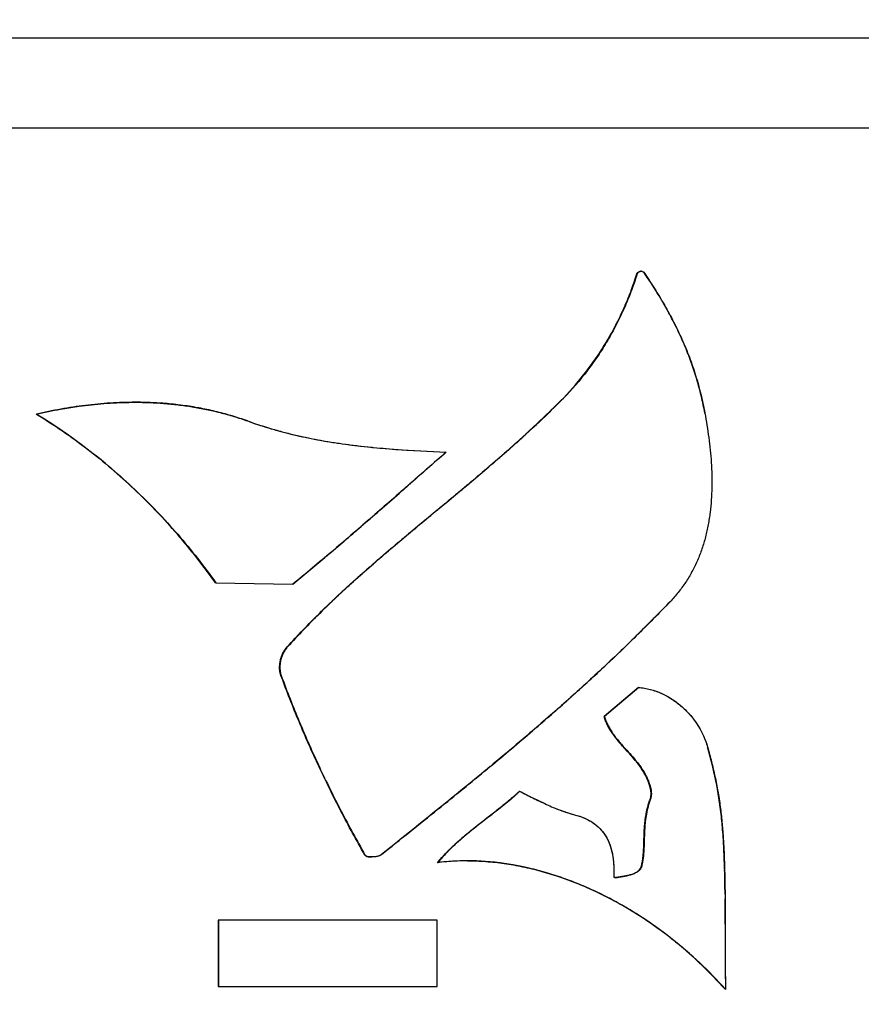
# Model space of a CAD drawing. Header units: inches. Extents: x 0 to 34, y 0 to 22.
# Tile 28 of 42: x 13.925 to 14.121, y 17.983 to 18.212. Entities that reach past the tile are written whole.
import ezdxf

# ---------------------------------------------------------------- set-up
doc = ezdxf.new("R2010")
doc.units = ezdxf.units.IN
doc.header["$LTSCALE"] = 1.87
doc.header["$MEASUREMENT"] = 0
doc.layers.get('0').update_dxf_attribs({"linetype": 'CONTINUOUS'})
doc.layers.add('DIMENSIONS', color=7, linetype='CONTINUOUS')
doc.styles.get("Standard").update_dxf_attribs({"font": 'txt', "width": 0.8})
doc.dimstyles.new('DIMSTYLE_1', dxfattribs={"dimtxt": 0.125, "dimasz": 0.18, "dimexe": 0.125, "dimexo": 0.0625, "dimgap": 0.0625, "dimtad": 0, "dimtih": 1, "dimtoh": 1, "dimzin": 0, "dimdsep": 46, "dimtxsty": 'STANDARD', "dimblk": '_FILLED', "dimblk1": '_FILLED', "dimblk2": '_FILLED', "dimcen": 0.09, "dimazin": 0, "dimtp": 0.01, "dimtm": 0.01, "dimtfac": 1, "dimtofl": 0, "dimtmove": 0, "dimatfit": 3, "dimldrblk": '_FILLED', "dimfxl": 1, "dimtolj": 1, "dimtzin": 0, "dimarcsym": 0})

# ---------------------------------------------------------------- blocks, each defined once
blk = doc.blocks.new('_FILLED')
at = {"color": 0, "linetype": 'BYBLOCK'}
blk.add_solid([(0, 0), (-1, 0.1736111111), (-1, -0.1736111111)], dxfattribs=at)
blk = doc.blocks.new('*D0')
at = {"layer": 'DIMENSIONS', "color": 2, "linetype": 'CONTINUOUS'}
for p, q in [((14.4406208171, 18.4075996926), (11.9497616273, 18.4075996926)), ((12.0747616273, 18.4075996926), (12.0747616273, 17.9385052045)), ((12.0747616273, 17.2194107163), (12.0747616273, 17.6885052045)), ((14.4406208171, 17.2194107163), (11.9497616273, 17.2194107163))]:
    blk.add_line(p, q, dxfattribs=at)
at = {"layer": 'DIMENSIONS', "color": 2, "linetype": 'CONTINUOUS', "xscale": 0.18, "yscale": 0.18, "zscale": 0.18}
for p, rotation in [((12.0747616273, 18.4075996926), 90), ((12.0747616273, 17.2194107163), 270)]:
    blk.add_blockref('_FILLED', p, dxfattribs=dict(at, rotation=rotation))
at = {"layer": 'DIMENSIONS', "color": 2, "linetype": 'CONTINUOUS', "insert": (12.0747616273, 17.8760052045), "char_height": 0.125, "width": 1.525, "attachment_point": 2, "line_spacing_factor": 0.9}
blk.add_mtext('(30.18{\\ftxt.shx;\\W1.000000;\\H0.125000; }[1.188])', dxfattribs=at)

msp = doc.modelspace()

# ---------------------------------------------------------------- linework, layer by layer
at = {"color": 7, "linetype": 'CONTINUOUS'}
for p, q in [((12.986546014, 18.2075052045), (14.4881601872, 18.2075052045)), ((14.171546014, 18.1864894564), (13.822585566, 18.1864894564)), ((14.0700282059, 18.153257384), (14.0705890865, 18.1530140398)), ((14.0688844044, 18.1524591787), (14.0689497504, 18.1524591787)), ((14.0518708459, 18.1237858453), (14.0519361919, 18.1237858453)), ((13.9292843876, 18.1200301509), (13.9293497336, 18.1200301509)), ((13.9710120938, 18.0807794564), (13.9710774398, 18.0807794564)), ((13.9710120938, 18.0807794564), (13.9889722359, 18.0805376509)), ((13.9876694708, 18.0659373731), (13.9877348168, 18.0659373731)), ((13.9861976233, 18.059267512), (13.9862629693, 18.059267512)), ((14.0693667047, 18.0564777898), (14.0613463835, 18.0497091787)), ((14.0694252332, 18.0564720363), (14.0614117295, 18.0497091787)), ((14.0613463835, 18.0497091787), (14.0614117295, 18.0497091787)), ((14.0709369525, 18.0361102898), (14.0710022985, 18.0361102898)), ((14.0720249, 18.030370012), (14.072090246, 18.030370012)), ((14.0056559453, 18.0176019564), (14.0057212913, 18.0176019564)), ((14.0226632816, 18.0157603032), (14.0225988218, 18.0157519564)), ((14.0226635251, 18.0157584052), (14.0225988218, 18.0157519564)), ((14.0699737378, 18.0148130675), (14.0700390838, 18.0148130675)), ((14.0636123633, 18.0124880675), (14.0639341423, 18.0122768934)), ((13.9716274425, 18.0023672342), (13.9716274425, 17.9869894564)), ((14.0225350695, 18.0023672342), (13.9716274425, 18.0023672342)), ((13.9716927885, 18.0023672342), (13.9716927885, 17.9869894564)), ((14.0225350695, 17.9869894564), (14.0225350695, 18.0023672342)), ((13.9716274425, 17.9869894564), (14.0225350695, 17.9869894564))]:
    msp.add_line(p, q, dxfattribs=at)
at = {"color": 40, "linetype": 'CONTINUOUS'}
for p, q in [((14.0700763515, 18.1532563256), (14.0701859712, 18.1532453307)), ((14.0704566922, 18.1531446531), (14.0705342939, 18.1530806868)), ((14.0737320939, 18.1481703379), (14.0737950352, 18.1480680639)), ((14.0763000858, 18.1437708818), (14.076341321, 18.1436958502)), ((14.0783994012, 18.1397144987), (14.0784586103, 18.1395919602)), ((14.0801398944, 18.1358598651), (14.0802083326, 18.1356959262)), ((14.0816260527, 18.1320246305), (14.0816836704, 18.1318625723)), ((14.0828919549, 18.1281521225), (14.0829326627, 18.1280147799)), ((14.0839416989, 18.1242409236), (14.0839624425, 18.1241541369)), ((13.9627552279, 18.1221524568), (13.962890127, 18.1221354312)), ((13.9708798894, 18.120685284), (13.9709131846, 18.1206773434)), ((13.9832919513, 18.11684388), (13.9833275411, 18.1168331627)), ((13.9883787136, 18.1154520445), (13.9885169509, 18.1154180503)), ((13.993930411, 18.1142362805), (13.9941294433, 18.1141980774)), ((14.0001260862, 18.1131999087), (14.0004032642, 18.1131603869)), ((14.0073415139, 18.1123314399), (14.0074652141, 18.1123191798)), ((14.015436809, 18.1116746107), (14.0156408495, 18.1116613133)), ((14.0156408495, 18.1116613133), (14.024615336, 18.1111786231)), ((14.0052290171, 18.0942476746), (14.0048585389, 18.0939270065)), ((13.9969171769, 18.0871293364), (13.9964099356, 18.0867010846)), ((14.0699226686, 18.0695590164), (14.0694361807, 18.0690781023)), ((14.0626458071, 18.0625267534), (14.0619572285, 18.0618783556)), ((14.0546720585, 18.0551799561), (14.0536940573, 18.054301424)), ((14.0454682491, 18.0470769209), (14.0447655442, 18.0464720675)), ((14.034829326, 18.0380876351), (14.0342234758, 18.0375852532)), ((14.0866212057, 18.0379999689), (14.0866573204, 18.037849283)), ((14.0416995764, 18.0323991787), (14.0447303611, 18.0308492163)), ((14.0447303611, 18.0308492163), (14.0447516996, 18.0308384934)), ((14.0447516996, 18.0308384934), (14.0475258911, 18.0294947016)), ((14.0475258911, 18.0294947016), (14.0475668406, 18.0294758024)), ((14.0882920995, 18.0292596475), (14.0882984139, 18.0292138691)), ((14.0228258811, 18.0282727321), (14.0227079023, 18.0281774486)), ((14.0500891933, 18.0283827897), (14.0501001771, 18.0283783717)), ((14.0523645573, 18.0275420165), (14.0524217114, 18.0275229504)), ((14.0891494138, 18.0199033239), (14.0891610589, 18.0196829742)), ((14.0076727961, 18.0170967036), (14.0073335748, 18.0170856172)), ((14.0076811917, 18.0170970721), (14.0076727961, 18.0170967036)), ((14.0080258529, 18.0171185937), (14.0076811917, 18.0170970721)), ((14.0080351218, 18.0171193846), (14.0080258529, 18.0171185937)), ((14.0295819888, 18.0161924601), (14.0293314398, 18.0161921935)), ((14.0893646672, 18.0143274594), (14.0893709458, 18.0140866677)), ((14.06377168, 18.0122939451), (14.0639224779, 18.0122769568)), ((14.0639341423, 18.0122768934), (14.0640345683, 18.0122808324)), ((14.0894751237, 18.0084088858), (14.089486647, 18.0073694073)), ((14.0895214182, 18.0014445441), (14.0895220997, 18.0011601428)), ((14.0895220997, 18.0011601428), (14.0895280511, 17.9941512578))]:
    msp.add_line(p, q, dxfattribs=at)
for centre, radius, start, end in [((14.0700284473, 18.1521730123), 0.0010843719, 87.4680261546, 90.0437598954), ((14.0700506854, 18.1523992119), 0.0008568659, 78.5112310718, 80.9158791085), ((14.0701980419, 18.1527483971), 0.0004727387, 34.1888756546, 44.6604249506), ((13.9641828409, 18.0805270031), 0.128750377, 31.6940696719, 34.2638319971), ((13.9858759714, 18.0939367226), 0.1032471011, 28.8598541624, 31.6204056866), ((13.9995069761, 18.1014552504), 0.0876800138, 25.8712815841, 28.800321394), ((14.0088972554, 18.1060102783), 0.0772431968, 22.7329458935, 25.769553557), ((14.0097429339, 18.1063753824), 0.0763221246, 19.6373555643, 22.5921194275), ((14.010074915, 18.1064916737), 0.075970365, 16.5658473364, 19.5091769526), ((14.0108510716, 18.1067201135), 0.0751612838, 13.4802110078, 16.458430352), ((13.9522971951, 18.0332642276), 0.0895270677, 89.8362209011, 89.9999752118), ((13.9523000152, 18.0339281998), 0.0888630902, 89.1929147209, 89.8368154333), ((13.9523117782, 18.0348023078), 0.0879889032, 88.7645601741, 89.1925561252), ((14.0120354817, 18.1070016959), 0.0739438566, 10.359436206, 13.4128304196), ((13.9523846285, 18.0373676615), 0.085422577, 85.9454382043, 88.776312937), ((13.9525318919, 18.039695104), 0.0830905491, 85.7216776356, 85.933253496), ((13.9527129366, 18.0418922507), 0.0808860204, 82.8681196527, 85.7334574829), ((13.9532843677, 18.0463297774), 0.0764118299, 79.7937296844, 82.7782194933), ((13.9534921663, 18.0475022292), 0.0752211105, 79.5746154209, 79.7912624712), ((13.9536608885, 18.0483796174), 0.074327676, 76.6049781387, 79.5801417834), ((13.9540627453, 18.050064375), 0.0725956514, 73.594954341, 76.5784587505), ((13.9543216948, 18.0509702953), 0.0716534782, 73.3414438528, 73.5889987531), ((13.9545982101, 18.0518682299), 0.0707139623, 70.3314113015, 73.3475216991), ((14.012029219, 18.212271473), 0.0996607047, 250.2786144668, 253.2407391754), ((14.0131933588, 18.2161342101), 0.1036950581, 253.2607964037, 256.154532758), ((14.0145530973, 18.2216947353), 0.1094194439, 256.2345341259, 259.1362761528), ((14.0187277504, 18.2434640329), 0.1315855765, 259.2258735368, 261.873128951), ((14.0238114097, 18.2796346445), 0.1681119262, 261.9960463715, 264.3777241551), ((14.0309450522, 18.3530859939), 0.2419089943, 264.4300668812, 266.3243754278), ((16.8798470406, 14.8358482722), 4.3451279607, 131.0799173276, 131.2613941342), ((12.6133281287, 19.6996014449), 2.124746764, 310.9264935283, 311.2494434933), ((13.4517054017, 18.7321092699), 0.8445442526, 310.2083671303, 310.9175537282), ((13.6653532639, 18.4786330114), 0.5130391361, 309.1082896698, 310.1870782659), ((13.794130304, 18.3481552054), 0.3920169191, 314.7102286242, 316.115757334), ((13.7730919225, 18.3694396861), 0.4219443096, 313.332984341, 314.614261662), ((13.7463808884, 18.3977878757), 0.4608943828, 311.9820418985, 313.2123520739), ((13.6726775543, 18.4798310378), 0.571182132, 310.7428484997, 311.8410626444), ((13.5535853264, 18.6184798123), 0.7539568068, 309.6645167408, 310.6525231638), ((13.9697153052, 18.0097925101), 0.1202607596, 13.5652441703, 15.8582338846), ((13.2805337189, 18.9483951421), 1.1822110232, 308.8942281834, 309.6075540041), ((13.9921944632, 18.0152171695), 0.0971362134, 10.9601862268, 13.4733802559), ((14.0005967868, 18.016902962), 0.0885666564, 10.7068748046, 10.9229650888), ((14.0064025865, 18.0179625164), 0.0826650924, 7.8547043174, 10.7328799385), ((13.9920059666, 18.0160418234), 0.0971891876, 5.2403497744, 7.7892654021), ((12.0897788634, 20.425520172), 3.0795237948, 308.5650585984, 308.8785314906), ((14.0652883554, 18.0660159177), 0.0405865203, 248.024054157, 251.4322450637), ((14.0627797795, 18.0585630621), 0.032722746, 251.5461741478, 255.2502774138), ((13.9781986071, 18.0146804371), 0.1110632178, 5.1101438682, 5.2891608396), ((13.9581832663, 18.0130215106), 0.1311468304, 3.0079265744, 5.0531540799), ((14.0082575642, 18.019288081), 0.0021050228, 293.1841528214, 301.2429324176), ((14.0083016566, 18.019211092), 0.002016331, 301.3064076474, 301.5749509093), ((14.0083137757, 18.019191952), 0.0019936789, 301.5662436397, 308.7938174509), ((13.8803717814, 18.0090635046), 0.2090591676, 1.442817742, 2.9116769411), ((14.0070788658, 18.0259746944), 0.0088924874, 270.075646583, 270.9567582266), ((14.0070045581, 18.030587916), 0.0135063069, 270.9451632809, 271.3958762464), ((14.0081981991, 18.019418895), 0.0022486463, 293.0428372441, 293.2624064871), ((14.0293059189, 17.9641365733), 0.0520493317, 94.1998242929, 97.4037434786), ((14.0294049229, 17.9629264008), 0.053263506, 93.8922730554, 94.2107006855), ((14.0294826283, 17.9616267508), 0.0545654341, 90.819917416, 93.8810429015), ((14.0295150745, 17.9601028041), 0.05608969, 90.1875837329, 90.8307816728), ((13.6855224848, 18.0038368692), 0.4039785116, 0.6484573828, 1.4538724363), ((14.0637686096, 18.0124611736), 0.0001540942, 205.8214728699, 222.8524538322), ((14.0639340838, 18.0133385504), 0.001061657, 269.3736380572, 270.0031581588), ((13.3134991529, 17.999852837), 0.7760238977, 0.1175197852, 0.5549758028), ((15.1414670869, 17.9940331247), 1.0519390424, 179.993565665, 180.4235924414)]:
    msp.add_arc(centre, radius, start, end, dxfattribs=at)
at = {"color": 7, "linetype": 'CONTINUOUS'}
msp.add_arc((14.0294578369, 17.962571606), 0.0536209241, 89.9370104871, 97.2797840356, dxfattribs=at)
for points, knots in [([(14.0688844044, 18.1524591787), (14.0689012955, 18.1525136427), (14.0689414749, 18.1526208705), (14.0690250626, 18.1527724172), (14.0691168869, 18.1528863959), (14.0692043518, 18.1529679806), (14.0692785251, 18.1530247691), (14.0693597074, 18.15307625), (14.0694766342, 18.153137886), (14.0696332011, 18.1531991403), (14.0698288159, 18.1532457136), (14.0699623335, 18.153257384), (14.0700282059, 18.153257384)], [0, 0, 0, 0, 0.1142749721, 0.2287269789, 0.3454383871, 0.4057865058, 0.4681015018, 0.5323606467, 0.5982029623, 0.7327627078, 0.8679910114, 1, 1, 1, 1]), ([(14.0700139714, 18.1532546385), (14.0699507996, 18.1532503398), (14.0698241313, 18.1532318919), (14.0696402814, 18.1531790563), (14.0694947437, 18.1531152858), (14.0693870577, 18.1530531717), (14.0693127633, 18.153002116), (14.0692451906, 18.152946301), (14.0691653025, 18.1528668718), (14.0690810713, 18.1527571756), (14.0690035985, 18.1526127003), (14.0689657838, 18.1525108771), (14.0689497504, 18.1524591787)], [0, 0, 0, 0, 0.1340011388, 0.2697907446, 0.4037825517, 0.4690623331, 0.5326672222, 0.594334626, 0.6542771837, 0.7707987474, 0.8854485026, 1, 1, 1, 1]), ([(14.0705890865, 18.1530140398), (14.0714297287, 18.1517775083), (14.0730741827, 18.1492777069), (14.0753997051, 18.1454379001), (14.0775534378, 18.1414968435), (14.079502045, 18.1374473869), (14.0812101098, 18.133287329), (14.0826708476, 18.1290323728), (14.0838763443, 18.1247005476), (14.0845050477, 18.1217703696), (14.0847739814, 18.1202984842)], [0, 0, 0, 0, 0.1248410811, 0.2497740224, 0.3747101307, 0.4996800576, 0.6247888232, 0.7499631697, 0.8750728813, 1, 1, 1, 1]), ([(14.0518708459, 18.1237858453), (14.0538278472, 18.1257753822), (14.0565794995, 18.1289617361), (14.0598461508, 18.1335172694), (14.062101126, 18.1370892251), (14.0641451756, 18.1407871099), (14.0659694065, 18.1445912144), (14.0675644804, 18.1484811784), (14.0684720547, 18.1511274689), (14.0688844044, 18.1524591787)], [0, 0, 0, 0, 0.2488541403, 0.3741382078, 0.499693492, 0.6252952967, 0.7507064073, 0.8756862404, 1, 1, 1, 1]), ([(14.0689497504, 18.1524591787), (14.0685374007, 18.1511274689), (14.0676298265, 18.1484811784), (14.0660347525, 18.1445912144), (14.0642105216, 18.1407871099), (14.062166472, 18.1370892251), (14.0599114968, 18.1335172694), (14.0566448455, 18.1289617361), (14.0538931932, 18.1257753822), (14.0519361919, 18.1237858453)], [0, 0, 0, 0, 0.1243137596, 0.2492935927, 0.3747047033, 0.500306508, 0.6258617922, 0.7511458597, 1, 1, 1, 1]), ([(13.9292843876, 18.1200301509), (13.9311610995, 18.1204705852), (13.93494652, 18.1212555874), (13.9406872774, 18.1221247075), (13.946479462, 18.1226655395), (13.9503584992, 18.1227912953), (13.9522971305, 18.1227912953)], [0, 0, 0, 0, 0.2489961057, 0.4990826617, 0.7495920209, 1, 1, 1, 1]), ([(13.9522971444, 18.1227912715), (13.9503639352, 18.1227898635), (13.9464958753, 18.1226620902), (13.9407202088, 18.1221204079), (13.9349958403, 18.1212524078), (13.9312211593, 18.1204693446), (13.9293497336, 18.1200301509)], [0, 0, 0, 0, 0.2504117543, 0.5009209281, 0.7510051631, 1, 1, 1, 1]), ([(13.9522971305, 18.1227912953), (13.9545202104, 18.1227912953), (13.9578548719, 18.1226673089), (13.9622751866, 18.1222345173), (13.9655682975, 18.1217721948), (13.9688345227, 18.1211672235), (13.9720676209, 18.1204177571), (13.9752608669, 18.1195228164), (13.9773591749, 18.1188282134), (13.9783990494, 18.1184564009)], [0, 0, 0, 0, 0.2508389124, 0.3760234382, 0.5010444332, 0.6259350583, 0.7507131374, 0.8753920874, 1, 1, 1, 1]), ([(13.9876694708, 18.0659373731), (13.9900889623, 18.0686065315), (13.9938470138, 18.0724962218), (13.9990456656, 18.0774885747), (14.0043529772, 18.0823698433), (14.0111528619, 18.088289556), (14.0194589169, 18.0952197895), (14.0278012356, 18.1021022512), (14.0360702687, 18.1090624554), (14.0428093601, 18.1150330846), (14.0480493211, 18.1199702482), (14.0506088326, 18.1225019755), (14.0518708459, 18.1237858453)], [0, 0, 0, 0, 0.1249730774, 0.1874918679, 0.2500246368, 0.3750944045, 0.5001963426, 0.625280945, 0.7502666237, 0.8751290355, 0.9375480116, 1, 1, 1, 1]), ([(14.0519361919, 18.1237858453), (14.0506741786, 18.1225019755), (14.0481146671, 18.1199702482), (14.0428747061, 18.1150330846), (14.0361356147, 18.1090624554), (14.0278665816, 18.1021022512), (14.0195242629, 18.0952197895), (14.0112182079, 18.088289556), (14.0044183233, 18.0823698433), (13.9991110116, 18.0774885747), (13.9939123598, 18.0724962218), (13.9901543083, 18.0686065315), (13.9877348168, 18.0659373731)], [0, 0, 0, 0, 0.0624519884, 0.1248709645, 0.2497333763, 0.374719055, 0.4998036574, 0.6249055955, 0.7499753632, 0.8125081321, 0.8750269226, 1, 1, 1, 1]), ([(13.9710120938, 18.0807794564), (13.9696257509, 18.0827312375), (13.9667522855, 18.0865762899), (13.962162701, 18.092137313), (13.9572965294, 18.0974824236), (13.9521684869, 18.1025862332), (13.9467931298, 18.1074235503), (13.9411849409, 18.1119691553), (13.9353587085, 18.1161976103), (13.9313302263, 18.1187937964), (13.9292843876, 18.1200301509)], [0, 0, 0, 0, 0.1245232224, 0.2495595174, 0.3749006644, 0.5003500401, 0.6257277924, 0.7508762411, 0.8756655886, 1, 1, 1, 1]), ([(13.9293497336, 18.1200301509), (13.9313955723, 18.1187937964), (13.9354240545, 18.1161976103), (13.9412502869, 18.1119691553), (13.9468584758, 18.1074235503), (13.9522338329, 18.1025862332), (13.9573618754, 18.0974824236), (13.962228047, 18.092137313), (13.9668176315, 18.0865762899), (13.9696910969, 18.0827312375), (13.9710774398, 18.0807794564)], [0, 0, 0, 0, 0.1243344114, 0.2491237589, 0.3742722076, 0.4996499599, 0.6250993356, 0.7504404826, 0.8754767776, 1, 1, 1, 1]), ([(13.9783990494, 18.1184564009), (13.9802400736, 18.117796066), (13.9830325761, 18.1168881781), (13.986801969, 18.1158396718), (13.9896498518, 18.1151330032), (13.9925151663, 18.1145054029), (13.9963555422, 18.1137667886), (14.001189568, 18.1130129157), (14.0070244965, 18.1123332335), (14.0148318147, 18.1116640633), (14.0207021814, 18.1113581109), (14.024615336, 18.1111786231)], [0, 0, 0, 0, 0.124914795, 0.1873947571, 0.249857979, 0.3122888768, 0.3747091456, 0.4996027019, 0.6246461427, 0.7498168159, 1, 1, 1, 1]), ([(14.0847739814, 18.1202984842), (14.0851199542, 18.1183966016), (14.0857367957, 18.1145735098), (14.0862349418, 18.1097562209), (14.086415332, 18.1058868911), (14.0864272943, 18.1029857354), (14.0863020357, 18.1000897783), (14.0860716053, 18.0976855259), (14.0858051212, 18.0957720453), (14.0854809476, 18.0938665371), (14.0849619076, 18.0915056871), (14.0841386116, 18.0887242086), (14.0830966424, 18.0860140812), (14.0818211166, 18.0834016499), (14.0803232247, 18.0809083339), (14.078615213, 18.0785592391), (14.0773413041, 18.0771028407), (14.0766732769, 18.0764076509)], [0, 0, 0, 0, 0.1249570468, 0.250226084, 0.312798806, 0.3752837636, 0.4376967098, 0.5000965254, 0.5313233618, 0.562563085, 0.6250244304, 0.6874485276, 0.7498985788, 0.8124894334, 0.8751323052, 0.9376776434, 1, 1, 1, 1]), ([(14.024615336, 18.1111786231), (14.0216603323, 18.1086070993), (14.0157686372, 18.1034430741), (14.0084013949, 18.0969911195), (14.0024770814, 18.0918647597), (13.9980114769, 18.0880461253), (13.9935166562, 18.0842620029), (13.9904928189, 18.0817719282), (13.9889722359, 18.0805376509)], [0, 0, 0, 0, 0.2500061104, 0.5000118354, 0.6250103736, 0.7500077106, 0.8750064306, 1, 1, 1, 1]), ([(14.0766732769, 18.0764076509), (14.0740950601, 18.0737262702), (14.0688594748, 18.0684391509), (14.0607943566, 18.0607259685), (14.0525393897, 18.0532177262), (14.0413247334, 18.0434391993), (14.0269994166, 18.0315726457), (14.0153767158, 18.0222807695), (14.0095628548, 18.0176380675)], [0, 0, 0, 0, 0.1250022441, 0.2500029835, 0.374975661, 0.4999523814, 0.7499782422, 1, 1, 1, 1]), ([(13.9861976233, 18.059267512), (13.9861472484, 18.0594044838), (13.9860596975, 18.0596837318), (13.985934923, 18.060257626), (13.9858809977, 18.0608473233), (13.9858854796, 18.0614405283), (13.9859277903, 18.0620385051), (13.9860503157, 18.0627821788), (13.9863028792, 18.063650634), (13.9866567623, 18.0644796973), (13.9871074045, 18.0652515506), (13.9874723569, 18.0657196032), (13.9876694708, 18.0659373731)], [0, 0, 0, 0, 0.0613539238, 0.1228106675, 0.2466544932, 0.3092116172, 0.372103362, 0.498516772, 0.625226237, 0.7514517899, 0.8765154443, 1, 1, 1, 1]), ([(13.9877348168, 18.0659373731), (13.9875377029, 18.0657196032), (13.9871727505, 18.0652515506), (13.9867221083, 18.0644796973), (13.9863682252, 18.063650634), (13.9861156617, 18.0627821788), (13.9859931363, 18.0620385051), (13.9859508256, 18.0614405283), (13.9859463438, 18.0608473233), (13.986000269, 18.060257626), (13.9861250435, 18.0596837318), (13.9862125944, 18.0594044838), (13.9862629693, 18.059267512)], [0, 0, 0, 0, 0.1234845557, 0.2485482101, 0.374773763, 0.501483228, 0.627896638, 0.6907883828, 0.7533455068, 0.8771893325, 0.9386460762, 1, 1, 1, 1]), ([(14.0056559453, 18.0176019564), (14.0037614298, 18.0209353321), (14.0000869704, 18.0276713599), (13.9949902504, 18.0379935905), (13.9903271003, 18.0485210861), (13.9875209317, 18.0556667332), (13.9861976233, 18.059267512)], [0, 0, 0, 0, 0.2498632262, 0.4998970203, 0.7499993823, 1, 1, 1, 1]), ([(13.9862629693, 18.059267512), (13.9875862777, 18.0556667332), (13.9903924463, 18.0485210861), (13.9950555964, 18.0379935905), (14.0001523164, 18.0276713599), (14.0038267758, 18.0209353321), (14.0057212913, 18.0176019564)], [0, 0, 0, 0, 0.2500006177, 0.5001029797, 0.7501367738, 1, 1, 1, 1]), ([(14.0693667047, 18.0564777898), (14.0698264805, 18.0564519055), (14.0707457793, 18.0563513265), (14.0721059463, 18.056064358), (14.0734414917, 18.0556506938), (14.0751827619, 18.0549413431), (14.0768395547, 18.054017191), (14.0783832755, 18.0529175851), (14.0794811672, 18.0520107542), (14.0805099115, 18.0510315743), (14.0817795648, 18.0496416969), (14.0831733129, 18.0477543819), (14.0842855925, 18.0456976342), (14.0849870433, 18.0439793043), (14.0852730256, 18.0430988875), (14.0853990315, 18.0426547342)], [0, 0, 0, 0, 0.0615089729, 0.1232657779, 0.1854123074, 0.2479940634, 0.3741654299, 0.4376004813, 0.5010013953, 0.5641925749, 0.6271436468, 0.7522729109, 0.876495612, 0.9383337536, 1, 1, 1, 1]), ([(14.0709369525, 18.0361102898), (14.0707794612, 18.0364193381), (14.0704413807, 18.0370246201), (14.0698756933, 18.0378963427), (14.0692628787, 18.0387356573), (14.06839418, 18.039822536), (14.0672389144, 18.0411330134), (14.0660562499, 18.0424229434), (14.0651272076, 18.0434738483), (14.0644491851, 18.0442774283), (14.0637994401, 18.0451031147), (14.0631877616, 18.0459574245), (14.0626249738, 18.0468447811), (14.0621205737, 18.0477657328), (14.0616855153, 18.0487193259), (14.0614490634, 18.0493764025), (14.0613463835, 18.0497091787)], [0, 0, 0, 0, 0.0621213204, 0.1240389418, 0.1860068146, 0.248164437, 0.3731661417, 0.4987730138, 0.5616015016, 0.6243631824, 0.6870496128, 0.7497234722, 0.8124581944, 0.8751248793, 0.9376290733, 1, 1, 1, 1]), ([(14.0614117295, 18.0497091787), (14.0615144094, 18.0493764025), (14.0617508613, 18.0487193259), (14.0621859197, 18.0477657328), (14.0626903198, 18.0468447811), (14.0632531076, 18.0459574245), (14.0638647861, 18.0451031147), (14.0645145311, 18.0442774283), (14.0651925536, 18.0434738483), (14.0661215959, 18.0424229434), (14.0673042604, 18.0411330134), (14.068459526, 18.039822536), (14.0693282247, 18.0387356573), (14.0699410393, 18.0378963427), (14.0705067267, 18.0370246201), (14.0708448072, 18.0364193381), (14.0710022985, 18.0361102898)], [0, 0, 0, 0, 0.0623709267, 0.1248751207, 0.1875418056, 0.2502765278, 0.3129503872, 0.3756368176, 0.4383984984, 0.5012269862, 0.6268338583, 0.751835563, 0.8139931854, 0.8759610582, 0.9378786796, 1, 1, 1, 1]), ([(14.0853990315, 18.0426547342), (14.0857213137, 18.0415167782), (14.0861826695, 18.0398031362), (14.0867441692, 18.0375047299), (14.0871361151, 18.0357738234), (14.0874963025, 18.0340364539), (14.0877679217, 18.0325833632), (14.087966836, 18.0314180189), (14.0881529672, 18.0302509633), (14.0883618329, 18.0287885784), (14.0885775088, 18.0270289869), (14.0887611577, 18.0252653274), (14.0889157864, 18.0234981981), (14.0890443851, 18.0217281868), (14.089149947, 18.0199558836), (14.0892354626, 18.0181818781), (14.0893039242, 18.01640676), (14.0893583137, 18.0146311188), (14.0894016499, 18.0128555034), (14.0894368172, 18.011080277), (14.089464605, 18.0093055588), (14.0894930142, 18.0069402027), (14.0895145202, 18.0039843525), (14.089524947, 18.0004381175), (14.0895270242, 17.9968926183), (14.0895280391, 17.9921653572), (14.0895373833, 17.9886198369), (14.0895567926, 17.9862561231)], [0, 0, 0, 0, 0.0625047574, 0.0937713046, 0.1250355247, 0.1562915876, 0.187535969, 0.2031535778, 0.2187681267, 0.2499916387, 0.2812166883, 0.3124506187, 0.3436978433, 0.3749601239, 0.4062368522, 0.43752533, 0.4688210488, 0.5001179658, 0.5314087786, 0.5626874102, 0.5939543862, 0.6252114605, 0.6877020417, 0.7501703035, 0.812625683, 0.8750767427, 1, 1, 1, 1]), ([(14.0720249, 18.030370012), (14.0720684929, 18.0304828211), (14.0721437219, 18.0307125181), (14.0722215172, 18.031066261), (14.0722661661, 18.0314260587), (14.0722849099, 18.031914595), (14.0722366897, 18.0325355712), (14.0720865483, 18.0332785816), (14.0718634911, 18.0340155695), (14.0714972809, 18.0349700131), (14.071166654, 18.0356602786), (14.0709369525, 18.0361102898)], [0, 0, 0, 0, 0.0603502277, 0.1203606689, 0.1804768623, 0.2410241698, 0.3640827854, 0.4901771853, 0.6186194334, 0.7478756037, 1, 1, 1, 1]), ([(14.0710022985, 18.0361102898), (14.071232, 18.0356602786), (14.0715626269, 18.0349700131), (14.0719288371, 18.0340155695), (14.0721518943, 18.0332785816), (14.0723020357, 18.0325355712), (14.0723502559, 18.031914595), (14.0723315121, 18.0314260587), (14.0722868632, 18.031066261), (14.0722090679, 18.0307125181), (14.0721338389, 18.0304828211), (14.072090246, 18.030370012)], [0, 0, 0, 0, 0.2521243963, 0.3813805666, 0.5098228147, 0.6359172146, 0.7589758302, 0.8195231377, 0.8796393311, 0.9396497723, 1, 1, 1, 1]), ([(14.0225988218, 18.0157519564), (14.0229318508, 18.0161604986), (14.0236161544, 18.0169614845), (14.0250495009, 18.0185037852), (14.0269482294, 18.020331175), (14.0293478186, 18.0223984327), (14.0318271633, 18.0243842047), (14.0343449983, 18.0263316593), (14.036860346, 18.0282839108), (14.0393320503, 18.030283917), (14.0409252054, 18.0316797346), (14.0416995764, 18.0323991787)], [0, 0, 0, 0, 0.0622998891, 0.1244717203, 0.2488105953, 0.3735295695, 0.4987225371, 0.6242283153, 0.7497656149, 0.8750648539, 1, 1, 1, 1]), ([(14.0417289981, 18.0323658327), (14.0409557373, 18.031648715), (14.0393652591, 18.030257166), (14.0368985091, 18.0282625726), (14.0343887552, 18.0263150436), (14.0318768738, 18.0243719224), (14.0294035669, 18.0223903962), (14.0270098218, 18.0203275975), (14.0251155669, 18.018504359), (14.0236853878, 18.016965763), (14.023002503, 18.0161667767), (14.0226701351, 18.0157592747)], [0, 0, 0, 0, 0.1249396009, 0.2502423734, 0.3757803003, 0.5012842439, 0.6264745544, 0.7511916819, 0.8755299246, 0.937701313, 1, 1, 1, 1]), ([(14.0416995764, 18.0323991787), (14.0427311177, 18.0318686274), (14.0447931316, 18.030801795), (14.0474027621, 18.0295315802), (14.0495286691, 18.0286015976), (14.0511427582, 18.0279612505), (14.0527806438, 18.0273904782), (14.0538899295, 18.0270651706), (14.0544486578, 18.0269186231)], [0, 0, 0, 0, 0.2502465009, 0.500867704, 0.6259365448, 0.7507577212, 0.8753868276, 1, 1, 1, 1]), ([(14.0699737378, 18.0148130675), (14.0700585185, 18.0151279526), (14.0702042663, 18.015763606), (14.0703612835, 18.0167289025), (14.0704680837, 18.0177019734), (14.0705365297, 18.0186814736), (14.070578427, 18.0196661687), (14.0706055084, 18.0206548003), (14.0706254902, 18.0214805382), (14.0706457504, 18.0221420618), (14.0706709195, 18.0228039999), (14.0707136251, 18.0236306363), (14.0707879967, 18.024619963), (14.0708907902, 18.0256044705), (14.0710723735, 18.0269052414), (14.0713322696, 18.0281911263), (14.0716914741, 18.0294486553), (14.0719072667, 18.0300653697), (14.0720249, 18.030370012)], [0, 0, 0, 0, 0.0620785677, 0.1240258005, 0.186080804, 0.2483655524, 0.3109121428, 0.3736908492, 0.4366377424, 0.4681516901, 0.4996814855, 0.5627393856, 0.625714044, 0.688528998, 0.7511381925, 0.8757131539, 0.9378327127, 1, 1, 1, 1]), ([(14.072090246, 18.030370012), (14.0719726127, 18.0300653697), (14.0717568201, 18.0294486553), (14.0713976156, 18.0281911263), (14.0711377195, 18.0269052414), (14.0709561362, 18.0256044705), (14.0708533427, 18.024619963), (14.0707789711, 18.0236306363), (14.0707362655, 18.0228039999), (14.0707110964, 18.0221420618), (14.0706908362, 18.0214805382), (14.0706708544, 18.0206548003), (14.070643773, 18.0196661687), (14.0706018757, 18.0186814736), (14.0705334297, 18.0177019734), (14.0704266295, 18.0167289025), (14.0702696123, 18.015763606), (14.0701238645, 18.0151279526), (14.0700390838, 18.0148130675)], [0, 0, 0, 0, 0.0621672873, 0.1242868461, 0.2488618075, 0.311471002, 0.374285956, 0.4372606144, 0.5003185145, 0.5318483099, 0.5633622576, 0.6263091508, 0.6890878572, 0.7516344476, 0.813919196, 0.8759741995, 0.9379214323, 1, 1, 1, 1]), ([(14.0544486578, 18.0269186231), (14.054825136, 18.0268187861), (14.055573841, 18.0265962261), (14.0566712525, 18.0261841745), (14.0575555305, 18.0257656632), (14.0582355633, 18.0253810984), (14.058729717, 18.0250666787), (14.0592058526, 18.024724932), (14.0596616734, 18.0243554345), (14.0600961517, 18.0239599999), (14.0606448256, 18.023400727), (14.0611454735, 18.0227962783), (14.061592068, 18.0221538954), (14.0618985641, 18.0216550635), (14.0621752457, 18.0211403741), (14.0625053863, 18.0204351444), (14.062849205, 18.0195203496), (14.0631609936, 18.0183852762), (14.0633841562, 18.0172222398), (14.0635301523, 18.0160415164), (14.0636103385, 18.0148532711), (14.0636359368, 18.0136677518), (14.0636239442, 18.0128797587), (14.0636123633, 18.0124880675)], [0, 0, 0, 0, 0.0620917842, 0.124417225, 0.1867060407, 0.217816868, 0.2489144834, 0.280031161, 0.3111972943, 0.3424042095, 0.3736334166, 0.4360473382, 0.4672108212, 0.4983078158, 0.529327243, 0.5603145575, 0.6223903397, 0.6848447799, 0.7477529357, 0.8110148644, 0.8743905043, 0.9375301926, 1, 1, 1, 1]), ([(14.0070845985, 18.0170822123), (14.0070110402, 18.0170822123), (14.0068652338, 18.0170843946), (14.0066497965, 18.0170977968), (14.006442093, 18.0171248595), (14.0062456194, 18.0171692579), (14.0060638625, 18.0172348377), (14.0059269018, 18.0173112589), (14.0058302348, 18.0173863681), (14.0057643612, 18.0174500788), (14.0057053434, 18.0175218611), (14.005671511, 18.0175744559), (14.0056559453, 18.0176019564)], [0, 0, 0, 0, 0.1384220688, 0.2743359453, 0.4059825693, 0.5321807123, 0.6526491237, 0.7684488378, 0.8254955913, 0.8826301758, 0.9405349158, 1, 1, 1, 1]), ([(14.0057212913, 18.0176019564), (14.0057362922, 18.0175754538), (14.0057687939, 18.0175246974), (14.0058252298, 18.0174551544), (14.0058880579, 18.0173931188), (14.005980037, 18.0173196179), (14.0061101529, 18.0172440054), (14.0062830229, 18.0171778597), (14.0064700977, 18.0171319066), (14.0066682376, 18.017102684), (14.0068743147, 18.0170868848), (14.007014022, 18.0170832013), (14.0070846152, 18.0170825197)], [0, 0, 0, 0, 0.0597543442, 0.117970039, 0.1753881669, 0.2326546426, 0.3486314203, 0.4689165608, 0.5946905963, 0.7258648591, 0.8614789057, 1, 1, 1, 1]), ([(14.0095628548, 18.0176380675), (14.0094829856, 18.017573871), (14.0093145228, 18.0174587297), (14.0090393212, 18.0173262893), (14.0087479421, 18.0172308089), (14.008441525, 18.0171656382), (14.0081207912, 18.0171242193), (14.00784473, 18.0171044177), (14.0076173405, 18.0170940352), (14.0074420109, 18.0170883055), (14.0072640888, 18.0170836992), (14.0071446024, 18.0170822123), (14.0070845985, 18.0170822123)], [0, 0, 0, 0, 0.1187365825, 0.2353169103, 0.3527638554, 0.4731727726, 0.5977921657, 0.7272072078, 0.7937671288, 0.861547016, 0.9304715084, 1, 1, 1, 1]), ([(14.0895567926, 17.9862561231), (14.087658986, 17.9883822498), (14.0836832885, 17.9924861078), (14.078290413, 17.9971762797), (14.0737292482, 18.0006323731), (14.0701835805, 18.0030697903), (14.0665183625, 18.0053412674), (14.0627360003, 18.0074376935), (14.058840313, 18.0093492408), (14.0548399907, 18.0110643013), (14.0507481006, 18.0125668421), (14.0465816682, 18.0138386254), (14.0423583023, 18.0148611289), (14.0380954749, 18.0156157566), (14.0338110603, 18.0160838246), (14.0309456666, 18.0161924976), (14.0295167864, 18.0161924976)], [0, 0, 0, 0, 0.1238805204, 0.2480409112, 0.3102496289, 0.3725579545, 0.4349976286, 0.4976123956, 0.5604585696, 0.6235424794, 0.6867201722, 0.7498439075, 0.8127951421, 0.8754906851, 0.9378894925, 1, 1, 1, 1]), ([(14.0295821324, 18.0161924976), (14.0310090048, 18.0161924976), (14.0338703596, 18.0160841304), (14.0381487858, 18.0156173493), (14.042405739, 18.0148647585), (14.046623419, 18.0138449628), (14.0507844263, 18.0125764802), (14.0548712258, 18.0110777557), (14.0588668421, 18.0093669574), (14.062758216, 18.0074600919), (14.0665366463, 18.0053687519), (14.0701982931, 18.0031027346), (14.0737407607, 18.0006711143), (14.078298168, 17.9972231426), (14.0836873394, 17.9925437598), (14.0876611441, 17.9884490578), (14.0895582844, 17.9863275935)], [0, 0, 0, 0, 0.0621094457, 0.1245067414, 0.1872004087, 0.2501496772, 0.3132717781, 0.3764487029, 0.439533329, 0.5023813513, 0.5649976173, 0.6274384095, 0.6897475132, 0.7519567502, 0.8761179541, 1, 1, 1, 1]), ([(14.0639341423, 18.0122768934), (14.0639765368, 18.0122768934), (14.0640647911, 18.0122818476), (14.0641998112, 18.0122982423), (14.0643394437, 18.0123207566), (14.0644789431, 18.0123461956), (14.0646148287, 18.0123712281), (14.0647846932, 18.0124019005), (14.06498336, 18.0124370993), (14.0652074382, 18.0124758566), (14.0654760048, 18.0125216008), (14.0657877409, 18.0125742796), (14.0661491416, 18.0126384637), (14.0664470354, 18.0126972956), (14.0666928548, 18.0127503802), (14.0669581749, 18.0128113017), (14.067303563, 18.0128993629), (14.0677256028, 18.013025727), (14.0681492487, 18.0131775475), (14.0685614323, 18.0133578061), (14.0689492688, 18.0135697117), (14.069299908, 18.013816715), (14.0695524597, 18.014057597), (14.0697200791, 18.0142708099), (14.0698267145, 18.0144403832), (14.0699133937, 18.0146211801), (14.0699562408, 18.0147481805), (14.0699737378, 18.0148130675)], [0, 0, 0, 0, 0.0185494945, 0.0386164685, 0.0594950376, 0.0804236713, 0.1006601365, 0.1199515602, 0.1559488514, 0.1889393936, 0.219451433, 0.2751511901, 0.3272719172, 0.3800502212, 0.4079989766, 0.4373056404, 0.4991579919, 0.5639210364, 0.6299974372, 0.6959471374, 0.760571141, 0.823045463, 0.883128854, 0.9124643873, 0.9415315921, 0.9705949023, 1, 1, 1, 1]), ([(14.0700390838, 18.0148130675), (14.0700215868, 18.0147481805), (14.0699787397, 18.0146211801), (14.0698920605, 18.0144403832), (14.0697854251, 18.0142708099), (14.0696178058, 18.014057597), (14.069365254, 18.013816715), (14.0690146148, 18.0135697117), (14.0686267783, 18.0133578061), (14.0682145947, 18.0131775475), (14.0677909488, 18.013025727), (14.067368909, 18.0128993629), (14.0670235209, 18.0128113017), (14.0667582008, 18.0127503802), (14.0665123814, 18.0126972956), (14.0662144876, 18.0126384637), (14.0658530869, 18.0125742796), (14.0655413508, 18.0125216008), (14.0652727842, 18.0124758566), (14.065048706, 18.0124370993), (14.0648500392, 18.0124019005), (14.0646801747, 18.0123712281), (14.0645442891, 18.0123461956), (14.0644047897, 18.0123207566), (14.0642651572, 18.0122982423), (14.0641301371, 18.0122818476), (14.0640418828, 18.0122768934), (14.0639994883, 18.0122768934)], [0, 0, 0, 0, 0.0294050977, 0.0584684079, 0.0875356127, 0.116871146, 0.176954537, 0.239428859, 0.3040528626, 0.3700025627, 0.4360789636, 0.500842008, 0.5626943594, 0.5920010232, 0.6199497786, 0.6727280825, 0.7248488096, 0.7805485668, 0.8110606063, 0.8440511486, 0.88004844, 0.8993398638, 0.919576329, 0.9405049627, 0.9613835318, 0.9814505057, 1, 1, 1, 1])]:
    msp.add_open_spline(points, degree=3, knots=knots, dxfattribs=at)
at = {"color": 40, "linetype": 'CONTINUOUS'}
for points, knots in [([(14.0688844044, 18.1524591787), (14.0689454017, 18.1526558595), (14.0691708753, 18.1530605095), (14.0697437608, 18.153257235), (14.0700276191, 18.1532573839)], [0, 0, 0, 0, 0.4503867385, 1, 1, 1, 1]), ([(13.9876694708, 18.0659373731), (13.9925466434, 18.0713178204), (14.0132637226, 18.0914212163), (14.036757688, 18.1084109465), (14.0518708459, 18.1237858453)], [0, 0, 0, 0, 0.2519507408, 1, 1, 1, 1]), ([(13.9861976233, 18.059267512), (13.9859861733, 18.0598424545), (13.9856321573, 18.0621844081), (13.9865125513, 18.0646592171), (13.9876694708, 18.0659373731)], [0, 0, 0, 0, 0.2620373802, 1, 1, 1, 1]), ([(14.0693667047, 18.0564777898), (14.0730649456, 18.0562695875), (14.0802440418, 18.052738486), (14.0843977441, 18.0461841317), (14.0853990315, 18.0426547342)], [0, 0, 0, 0, 0.5028950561, 1, 1, 1, 1]), ([(14.0709369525, 18.0361102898), (14.0690447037, 18.0398234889), (14.0643909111, 18.0433544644), (14.0617602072, 18.0483680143), (14.0613463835, 18.0497091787)], [0, 0, 0, 0, 0.7481130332, 1, 1, 1, 1]), ([(14.0544486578, 18.0269186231), (14.0560988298, 18.0264810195), (14.0591021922, 18.0252601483), (14.0633393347, 18.0204153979), (14.0637031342, 18.0155581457), (14.0636123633, 18.0124880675)], [0, 0, 0, 0, 0.2750116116, 0.5062172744, 1, 1, 1, 1]), ([(14.0895567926, 17.9862561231), (14.0811584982, 17.995664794), (14.0628365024, 18.0100125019), (14.0397450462, 18.016180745), (14.0295819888, 18.0161924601)], [0, 0, 0, 0, 0.5542546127, 1, 1, 1, 1]), ([(14.0640345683, 18.0122808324), (14.0641882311, 18.0122920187), (14.0653914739, 18.0125185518), (14.0668472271, 18.01270495), (14.0696284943, 18.0135327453), (14.0699737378, 18.0148130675)], [0, 0, 0, 0, 0.0558402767, 0.3824205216, 1, 1, 1, 1])]:
    msp.add_open_spline(points, degree=3, knots=knots, dxfattribs=at)
for points in [[(14.0518708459, 18.1237858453), (14.0596604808, 18.1317049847), (14.0655959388, 18.1418388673), (14.0688844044, 18.1524591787)], [(13.9292843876, 18.1200301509), (13.9367680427, 18.1217864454), (13.9445470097, 18.1227913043), (13.9522972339, 18.1227912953)], [(13.9710120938, 18.0807794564), (13.9599494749, 18.096354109), (13.945620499, 18.1101578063), (13.9292843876, 18.1200301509)], [(14.0720249, 18.030370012), (14.0727267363, 18.0321862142), (14.0718220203, 18.0343763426), (14.0709369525, 18.0361102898)], [(14.0225988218, 18.0157519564), (14.0279370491, 18.0223006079), (14.0355117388, 18.0266502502), (14.0416995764, 18.0323991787)], [(14.0070906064, 18.0170822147), (14.006497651, 18.0170817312), (14.0059104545, 18.017152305), (14.0056559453, 18.0176019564)], [(14.0636123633, 18.0124880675), (14.0636117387, 18.0124694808), (14.0636129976, 18.0124523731), (14.0636160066, 18.0124366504)], [(14.0636160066, 18.0124366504), (14.0636189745, 18.0124211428), (14.0636236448, 18.0124069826), (14.0636298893, 18.0123940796)], [(14.0636556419, 18.0123563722), (14.0636666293, 18.0123445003), (14.0636795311, 18.012334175), (14.0636941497, 18.012325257)], [(14.0637434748, 18.0123024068), (14.0637524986, 18.0122992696), (14.0637619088, 18.012296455), (14.06377168, 18.0122939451)]]:
    msp.add_open_spline(points, degree=3, dxfattribs=at)

# ---------------------------------------------------------------- dimensions: what is measured, and where the dimension line sits
at = {"layer": 'DIMENSIONS', "color": 2, "linetype": 'CONTINUOUS'}
dim = msp.add_linear_dim(base=(12.0747616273, 17.2194107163), p1=(14.5031208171, 18.4075996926), p2=(14.5031208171, 17.2194107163), angle=270, text='(<>)', dimstyle='DIMSTYLE_1', dxfattribs=at)
dim.commit()
dim.dimension.update_dxf_attribs({"geometry": '*D0', "text_midpoint": (12.0747616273, 17.8135052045), "dimtype": 160})

doc.saveas('drawing.dxf')
